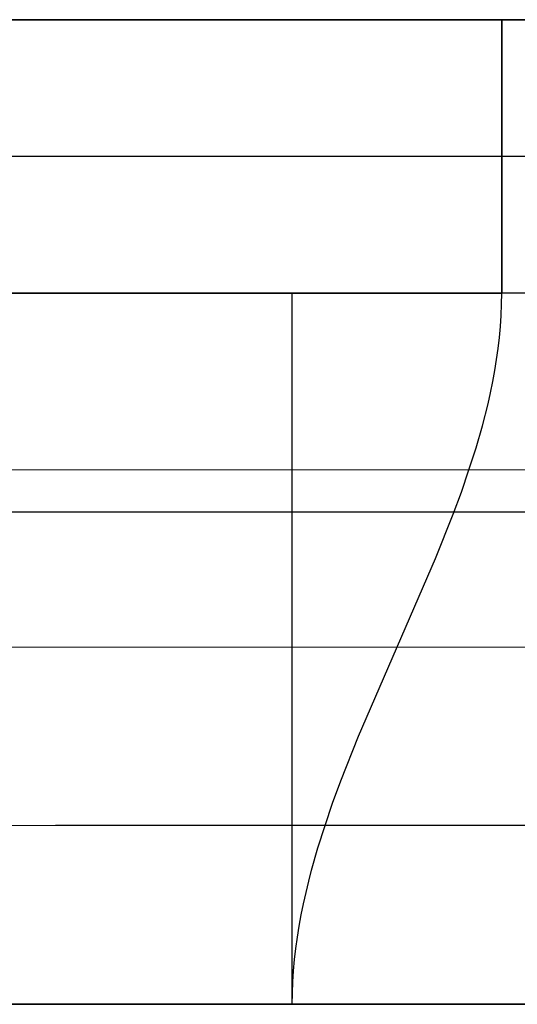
# Model space of a CAD drawing. Header units: millimetres. Extents: x 9221 to 10921, y -1080 to 0.
# Tile 3 of 5: x 9772 to 10318, y -1080 to 0. Entities that reach past the tile are written whole.
import ezdxf

# ---------------------------------------------------------------- set-up
doc = ezdxf.new("R2010")
doc.units = ezdxf.units.MM
doc.layers.add('108$Catena module 301 - open right', color=7, linetype='Continuous', true_color=0x000000)

msp = doc.modelspace()

# ---------------------------------------------------------------- linework, layer by layer
at = {"layer": '108$Catena module 301 - open right'}
for p, q in [((9220.7, 0, 20), (10300.7, 0, 20)), ((10300.7, 0, 390), (9220.7, 0, 390)), ((9828.5, 0, 720.6), (9760.7, 0, 720)), ((9896.2, 0, 722.5), (9828.5, 0, 720.6)), ((9963.9, 0, 725.7), (9896.2, 0, 722.5)), ((10031.5, 0, 730.1), (9963.9, 0, 725.7)), ((10099, 0, 735.7), (10031.5, 0, 730.1)), ((10166.4, 0, 742.6), (10099, 0, 735.7)), ((10233.7, 0, 750.7), (10166.4, 0, 742.6)), ((10300.7, 0, 760), (10233.7, 0, 750.7)), ((10300.7, 0, 20), (10300.7, -300, 20)), ((10300.7, -300, 760), (10300.7, 0, 760)), ((10300.7, 0, 20), (10300.7, 0, 760)), ((10300.7, -300, 390), (10300.7, 0, 390)), ((10300.7, 0, 420), (10455.6, 0, 412.5)), ((10300.7, 0, 20), (10300.7, 0, 420)), ((10300.7, -300, 420), (10300.7, 0, 420)), ((10300.7, -300, 20), (10300.7, 0, 20)), ((10300.7, 0, 20), (10920.7, 0, 20)), ((10300.7, -300, 220), (10300.7, 0, 220)), ((10920.7, 0, 220), (10300.7, 0, 220)), ((10300.7, -150, 20), (9220.7, -150, 20)), ((9828.5, -150, 720.6), (9760.7, -150, 720)), ((9896.2, -150, 722.5), (9828.5, -150, 720.6)), ((9963.9, -150, 725.7), (9896.2, -150, 722.5)), ((10031.5, -150, 730.1), (9963.9, -150, 725.7)), ((10099, -150, 735.7), (10031.5, -150, 730.1)), ((10166.4, -150, 742.6), (10099, -150, 735.7)), ((10233.7, -150, 750.7), (10166.4, -150, 742.6)), ((10300.7, -150, 760), (10233.7, -150, 750.7)), ((10300.7, -150, 20), (10300.7, -150, 760)), ((10610.6, -150, 410.2), (10300.7, -150, 420)), ((10300.7, -150, 20), (10300.7, -150, 420)), ((10300.7, -300, 20), (9220.7, -300, 20)), ((10300.7, -300, 390), (9220.7, -300, 390)), ((10300.7, -300, 420), (9220.7, -300, 420)), ((9220.7, -300, 20), (10300.7, -300, 20)), ((10300.7, -300, 220), (9220.7, -300, 220)), ((9760.7, -300, 720), (9828.5, -300, 720.6)), ((9828.5, -300, 720.6), (9896.2, -300, 722.5)), ((9896.2, -300, 722.5), (9963.9, -300, 725.7)), ((9963.9, -300, 725.7), (10031.5, -300, 730.1)), ((10031.5, -300, 730.1), (10099, -300, 735.7)), ((10070.7, -1080, 20), (10070.7, -300, 20)), ((10099, -300, 735.7), (10166.4, -300, 742.6)), ((10166.4, -300, 742.6), (10233.7, -300, 750.7)), ((10233.7, -300, 750.7), (10300.7, -300, 760)), ((10300.5, -312.1, 419.3), (10300.7, -300, 420)), ((10300.7, -300, 760), (10300.7, -300, 420)), ((10300.7, -300, 420), (10300.7, -300, 20)), ((10920.7, -300, 404), (10300.7, -300, 420)), ((10300.7, -300, 420), (10300.7, -300, 20)), ((10300, -324.3, 418.5), (10300.5, -312.1, 419.3)), ((10299.2, -336.4, 417.7), (10300, -324.3, 418.5)), ((10298.1, -348.6, 416.8), (10299.2, -336.4, 417.7)), ((10296.7, -360.7, 415.9), (10298.1, -348.6, 416.8)), ((10295, -372.8, 415), (10296.7, -360.7, 415.9)), ((10293, -384.9, 414.1), (10295, -372.8, 415)), ((10290.8, -397, 413.1), (10293, -384.9, 414.1)), ((10288.3, -409.2, 412.1), (10290.8, -397, 413.1)), ((10285.6, -421.3, 411), (10288.3, -409.2, 412.1)), ((10279.4, -445.5, 408.9), (10285.6, -421.3, 411)), ((10272.4, -469.7, 406.6), (10279.4, -445.5, 408.9)), ((10264.7, -493.9, 404.3), (10272.4, -469.7, 406.6)), ((10264.7, -493.9, 404.3), (9220.7, -494.7, 405)), ((10256.3, -518.2, 402), (10264.7, -493.9, 404.3)), ((10920.7, -495.1, 400.1), (10264.7, -493.9, 404.3)), ((10247.3, -542.4, 399.6), (10256.3, -518.2, 402)), ((10920.7, -540, 20), (9220.7, -540, 20)), ((10227.9, -591, 394.9), (10247.3, -542.4, 399.6)), ((10143.5, -785.9, 378.5), (10227.9, -591, 394.9)), ((10185.7, -688.3, 385.8), (9703.1, -688.8, 387.9)), ((10553.3, -688.9, 388.7), (10185.7, -688.3, 385.8)), ((10124.1, -834.8, 375.9), (10143.5, -785.9, 378.5)), ((10115.1, -859.3, 374.9), (10124.1, -834.8, 375.9)), ((10106.7, -883.8, 374.2), (10115.1, -859.3, 374.9)), ((9811.1, -884, 376.9), (9515.7, -884.5, 387.2)), ((10106.7, -883.8, 374.2), (9811.1, -884, 376.9)), ((10099, -908.3, 373.7), (10106.7, -883.8, 374.2)), ((10378.3, -884, 378), (10106.7, -883.8, 374.2)), ((10092, -932.9, 373.6), (10099, -908.3, 373.7)), ((10088.8, -945.1, 373.6), (10092, -932.9, 373.6)), ((10085.9, -957.4, 373.7), (10088.8, -945.1, 373.6)), ((10083.1, -969.7, 373.9), (10085.9, -957.4, 373.7)), ((10080.6, -981.9, 374.2), (10083.1, -969.7, 373.9)), ((10078.4, -994.2, 374.5), (10080.6, -981.9, 374.2)), ((10076.4, -1006.5, 375), (10078.4, -994.2, 374.5)), ((10074.7, -1018.7, 375.5), (10076.4, -1006.5, 375)), ((10073.3, -1031, 376.1), (10074.7, -1018.7, 375.5)), ((10072.2, -1043.2, 376.9), (10073.3, -1031, 376.1)), ((10071.4, -1055.5, 377.7), (10072.2, -1043.2, 376.9)), ((10070.9, -1067.8, 378.6), (10071.4, -1055.5, 377.7)), ((10070.7, -1080, 379.6), (10070.9, -1067.8, 378.6)), ((9220.7, -1080, 20), (10920.7, -1080, 20)), ((10920.7, -1080, 220), (9220.7, -1080, 220)), ((9503.6, -1080, 397.6), (9787, -1080, 384.1)), ((9787, -1080, 384.1), (10070.7, -1080, 379.6)), ((10070.7, -1080, 379.6), (10354.4, -1080, 384.1)), ((10070.7, -1080, 379.6), (10070.7, -1080, 20))]:
    msp.add_line(p, q, dxfattribs=at)

doc.saveas('drawing.dxf')
